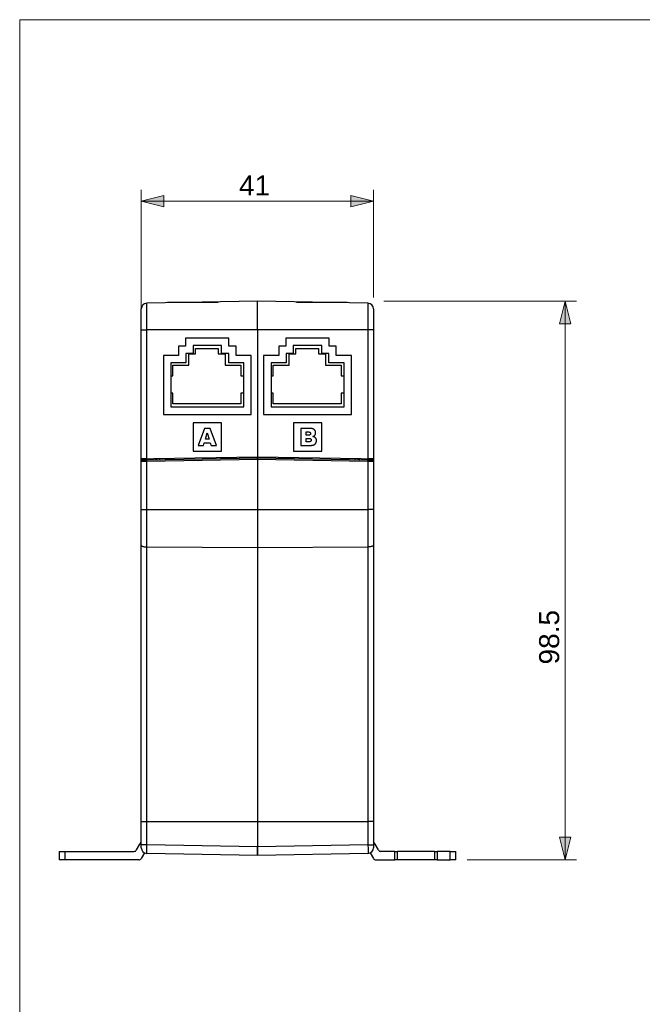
# Model space of a CAD drawing. Header units: inches. Extents: x 0 to 842, y 0 to 595.
# Tile 2 of 7: x 0 to 156, y 349 to 595. Entities that reach past the tile are written whole.
import ezdxf

# ---------------------------------------------------------------- set-up
doc = ezdxf.new("R2010")
doc.units = ezdxf.units.IN
doc.header["$MEASUREMENT"] = 0
doc.layers.add('Capa 1', color=7, linetype='Continuous')

# ---------------------------------------------------------------- blocks, each defined once
blk = doc.blocks.new('block 2')
at = {"layer": 'Capa 1', "lineweight": 0}
blk.add_lwpolyline([(0, 595.28), (841.89, 595.28), (841.89, 0), (0, 0), (0, 595.28)], dxfattribs=at)
at = {"layer": 'Capa 1', "color": 250, "lineweight": 25}
for points in [[(59.47, 524.85), (31.81, 524.37)], [(37, 524.68), (39.55, 524.68)], [(37, 524.68), (37, 524.46)], [(39.55, 524.68), (49.68, 524.68)], [(39.55, 524.68), (39.55, 524.5)], [(87.13, 524.37), (59.47, 524.85)], [(59.47, 517.76), (59.47, 517.98), (59.47, 518.21), (59.47, 518.43), (59.47, 518.65), (59.47, 518.87), (59.47, 519.09), (59.47, 519.31), (59.47, 519.52), (59.47, 519.74), (59.47, 519.95), (59.47, 520.16), (59.47, 520.37), (59.47, 520.58), (59.47, 520.78), (59.47, 520.98), (59.47, 521.18), (59.47, 521.37), (59.47, 521.56), (59.47, 521.75), (59.47, 521.93), (59.47, 522.1), (59.47, 522.28), (59.47, 522.45), (59.47, 522.61), (59.47, 522.77), (59.47, 522.93), (59.47, 523.08), (59.47, 523.22), (59.47, 523.36), (59.47, 523.5), (59.47, 523.62), (59.47, 523.75), (59.47, 523.86), (59.47, 523.97), (59.47, 524.08), (59.47, 524.17), (59.47, 524.27), (59.47, 524.35), (59.47, 524.43), (59.47, 524.5), (59.47, 524.57), (59.47, 524.63), (59.47, 524.68), (59.47, 524.72), (59.47, 524.76), (59.47, 524.79), (59.47, 524.82), (59.47, 524.83), (59.47, 524.84), (59.47, 524.85)], [(69.26, 524.68), (79.38, 524.68)], [(79.38, 524.68), (81.93, 524.68)], [(79.38, 524.68), (79.38, 524.5)], [(81.93, 524.68), (81.93, 524.46)], [(30.41, 517.76), (30.41, 522.95)], [(31.81, 517.76), (31.81, 517.97), (31.81, 518.18), (31.81, 518.38), (31.81, 518.59), (31.81, 518.79), (31.81, 519), (31.81, 519.2), (31.81, 519.4), (31.81, 519.6), (31.81, 519.8), (31.81, 520), (31.81, 520.19), (31.81, 520.38), (31.81, 520.57), (31.81, 520.76), (31.81, 520.94), (31.81, 521.12), (31.81, 521.3), (31.81, 521.47), (31.81, 521.64), (31.81, 521.81), (31.81, 521.97), (31.81, 522.13), (31.81, 522.28), (31.81, 522.43), (31.81, 522.58), (31.81, 522.72), (31.81, 522.85), (31.81, 522.98), (31.81, 523.1), (31.81, 523.22), (31.81, 523.34), (31.81, 523.45), (31.81, 523.55), (31.81, 523.65), (31.81, 523.74), (31.81, 523.82), (31.81, 523.9), (31.81, 523.98), (31.81, 524.04), (31.81, 524.1), (31.81, 524.16), (31.81, 524.21), (31.81, 524.25), (31.81, 524.28), (31.81, 524.31), (31.81, 524.34), (31.81, 524.35), (31.81, 524.36), (31.81, 524.37)], [(87.13, 524.37), (87.13, 524.36), (87.13, 524.35), (87.13, 524.34), (87.13, 524.31), (87.13, 524.28), (87.13, 524.25), (87.13, 524.21), (87.13, 524.16), (87.13, 524.1), (87.13, 524.04), (87.13, 523.98), (87.13, 523.9), (87.13, 523.82), (87.13, 523.74), (87.13, 523.65), (87.13, 523.55), (87.13, 523.45), (87.13, 523.34), (87.13, 523.22), (87.13, 523.1), (87.13, 522.98), (87.13, 522.85), (87.13, 522.72), (87.13, 522.58), (87.13, 522.43), (87.13, 522.28), (87.13, 522.13), (87.13, 521.97), (87.13, 521.81), (87.13, 521.64), (87.13, 521.47), (87.13, 521.3), (87.13, 521.12), (87.13, 520.94), (87.13, 520.76), (87.13, 520.57), (87.13, 520.38), (87.13, 520.19), (87.13, 520), (87.13, 519.8), (87.13, 519.6), (87.13, 519.4), (87.13, 519.2), (87.13, 519), (87.13, 518.8), (87.13, 518.59), (87.13, 518.38), (87.13, 518.18), (87.13, 517.97), (87.13, 517.76)], [(88.52, 522.95), (88.52, 517.76)], [(30.41, 485.45), (30.41, 517.76)], [(30.41, 517.76), (30.41, 517.76), (30.42, 517.76), (30.43, 517.76), (30.44, 517.76), (30.45, 517.76), (30.47, 517.76), (30.48, 517.76), (30.51, 517.76), (30.53, 517.76), (30.56, 517.76), (30.59, 517.76), (30.62, 517.76), (30.66, 517.76), (30.69, 517.76), (30.73, 517.76), (30.77, 517.76), (30.82, 517.76), (30.87, 517.76), (30.91, 517.76), (30.96, 517.76), (31.02, 517.76), (31.07, 517.76), (31.13, 517.76), (31.18, 517.76), (31.24, 517.76), (31.3, 517.76), (31.36, 517.76), (31.42, 517.76), (31.48, 517.76), (31.55, 517.76), (31.61, 517.76), (31.68, 517.76), (31.74, 517.76), (31.81, 517.76)], [(31.81, 485.45), (31.81, 517.76)], [(59.47, 517.76), (31.81, 517.76)], [(87.13, 517.76), (59.47, 517.76)], [(59.47, 517.76), (59.47, 485.9)], [(88.52, 517.76), (88.52, 517.76), (88.52, 517.76), (88.51, 517.76), (88.5, 517.76), (88.49, 517.76), (88.47, 517.76), (88.45, 517.76), (88.43, 517.76), (88.41, 517.76), (88.38, 517.76), (88.35, 517.76), (88.32, 517.76), (88.28, 517.76), (88.24, 517.76), (88.2, 517.76), (88.16, 517.76), (88.12, 517.76), (88.07, 517.76), (88.02, 517.76), (87.97, 517.76), (87.92, 517.76), (87.87, 517.76), (87.81, 517.76), (87.75, 517.76), (87.7, 517.76), (87.64, 517.76), (87.58, 517.76), (87.51, 517.76), (87.45, 517.76), (87.39, 517.76), (87.32, 517.76), (87.26, 517.76), (87.2, 517.76), (87.13, 517.76)], [(87.13, 517.76), (87.13, 485.45)], [(88.52, 517.76), (88.52, 485.45)], [(52.32, 515.64), (41.52, 515.64)], [(41.52, 515.64), (41.52, 513.62)], [(52.32, 513.62), (52.32, 515.64)], [(66.61, 515.64), (66.61, 513.62)], [(77.41, 515.64), (66.61, 515.64)], [(77.41, 513.62), (77.41, 515.64)], [(41.52, 513.62), (39.72, 513.62)], [(39.73, 513.62), (39.73, 511.31)], [(43.37, 513.79), (43.37, 511.78)], [(50.48, 513.79), (43.37, 513.79)], [(44.02, 511.74), (44.02, 513.08)], [(44.02, 513.08), (49.69, 513.08)], [(49.69, 513.08), (49.69, 511.74)], [(50.48, 511.78), (50.48, 513.79)], [(54.12, 513.62), (52.32, 513.62)], [(54.12, 511.31), (54.12, 513.62)], [(64.81, 513.62), (64.81, 511.31)], [(66.61, 513.62), (64.81, 513.62)], [(68.45, 513.79), (68.45, 511.78)], [(75.57, 513.79), (68.45, 513.79)], [(69.11, 511.74), (69.11, 513.08)], [(69.11, 513.08), (74.77, 513.08)], [(74.78, 513.08), (74.78, 511.74)], [(75.57, 511.78), (75.57, 513.79)], [(79.21, 513.62), (77.41, 513.62)], [(79.21, 511.31), (79.21, 513.62)], [(39.73, 511.31), (35.94, 511.31)], [(35.94, 511.31), (35.94, 496.59)], [(41.57, 511.78), (41.57, 509.47)], [(43.37, 511.78), (41.57, 511.78)], [(42.3, 508.9), (42.3, 511.74)], [(42.3, 511.74), (44.02, 511.74)], [(49.69, 511.74), (51.4, 511.74)], [(52.28, 511.78), (50.48, 511.78)], [(51.4, 511.74), (51.4, 508.9)], [(52.28, 509.47), (52.28, 511.78)], [(57.91, 511.31), (54.12, 511.31)], [(57.91, 496.59), (57.91, 511.31)], [(61.03, 511.31), (61.03, 496.59)], [(64.81, 511.31), (61.03, 511.31)], [(66.65, 511.78), (66.65, 509.47)], [(68.45, 511.78), (66.65, 511.78)], [(67.39, 508.9), (67.39, 511.74)], [(67.39, 511.74), (69.11, 511.74)], [(74.78, 511.74), (76.49, 511.74)], [(77.37, 511.78), (75.57, 511.78)], [(76.49, 511.74), (76.49, 508.9)], [(77.37, 509.47), (77.37, 511.78)], [(83, 511.31), (79.21, 511.31)], [(83, 496.59), (83, 511.31)], [(37.78, 509.47), (37.78, 498.43)], [(41.57, 509.47), (37.78, 509.47)], [(38.35, 506.18), (38.35, 508.9)], [(38.35, 508.9), (42.3, 508.9)], [(51.4, 508.9), (55.36, 508.9)], [(56.07, 509.47), (52.28, 509.47)], [(55.36, 508.9), (55.36, 506.18)], [(56.07, 498.43), (56.07, 509.47)], [(62.87, 509.47), (62.87, 498.43)], [(66.65, 509.47), (62.87, 509.47)], [(63.44, 506.18), (63.44, 508.9)], [(63.44, 508.9), (67.39, 508.9)], [(76.49, 508.9), (80.44, 508.9)], [(81.15, 509.47), (77.37, 509.47)], [(80.44, 508.9), (80.44, 506.18)], [(81.15, 498.43), (81.15, 509.47)], [(37.78, 506.18), (38.35, 506.18)], [(55.36, 506.18), (56.07, 506.18)], [(62.87, 506.18), (63.44, 506.18)], [(80.44, 506.18), (81.15, 506.18)], [(38.35, 501.92), (37.78, 501.92)], [(38.35, 499.2), (38.35, 501.92)], [(56.07, 501.92), (55.36, 501.92)], [(55.36, 501.92), (55.36, 499.19)], [(63.44, 501.92), (62.87, 501.92)], [(63.44, 499.2), (63.44, 501.92)], [(81.15, 501.92), (80.44, 501.92)], [(80.44, 501.92), (80.44, 499.19)], [(37.78, 498.43), (56.07, 498.43)], [(55.36, 499.2), (38.35, 499.2)], [(62.87, 498.43), (81.15, 498.43)], [(80.44, 499.2), (63.44, 499.2)], [(35.94, 496.59), (57.91, 496.59)], [(61.03, 496.59), (83, 496.59)], [(43.38, 494.46), (43.38, 487.38)], [(50.47, 494.46), (43.38, 494.46)], [(46.23, 493.04), (44.63, 488.79)], [(47.66, 493.04), (46.23, 493.04)], [(49.26, 488.79), (47.66, 493.04)], [(50.47, 487.38), (50.47, 494.46)], [(75.55, 494.46), (68.47, 494.46)], [(68.47, 494.46), (68.47, 487.38)], [(72.77, 493.04), (70.31, 493.04)], [(70.31, 493.04), (70.31, 488.79)], [(73.71, 492.74), (73.67, 492.77), (73.64, 492.8), (73.59, 492.83), (73.55, 492.86), (73.51, 492.89), (73.46, 492.91), (73.41, 492.93), (73.35, 492.95), (73.3, 492.97), (73.23, 492.99), (73.17, 493.01), (73.1, 493.02), (73.03, 493.03), (72.95, 493.04), (72.86, 493.04), (72.77, 493.04)], [(74.04, 491.99), (74.04, 492.04), (74.04, 492.09), (74.03, 492.14), (74.03, 492.18), (74.02, 492.23), (74.01, 492.27), (73.99, 492.32), (73.98, 492.36), (73.96, 492.4), (73.94, 492.44), (73.92, 492.48), (73.9, 492.52), (73.87, 492.56), (73.85, 492.59), (73.82, 492.63), (73.79, 492.67), (73.75, 492.7), (73.71, 492.74)], [(75.55, 487.38), (75.55, 494.46)], [(46.46, 490.41), (46.93, 491.94)], [(47.4, 490.41), (46.46, 490.41)], [(46.93, 491.94), (47.4, 490.41)], [(71.64, 492.18), (72.22, 492.18)], [(71.64, 491.38), (71.64, 492.18)], [(72.21, 491.38), (71.64, 491.38)], [(71.64, 490.57), (72.3, 490.57)], [(71.64, 489.71), (71.64, 490.57)], [(72.63, 491.48), (72.62, 491.47), (72.6, 491.46), (72.59, 491.45), (72.57, 491.44), (72.55, 491.43), (72.53, 491.42), (72.51, 491.41), (72.48, 491.41), (72.46, 491.4), (72.43, 491.4), (72.41, 491.39), (72.38, 491.39), (72.35, 491.38), (72.32, 491.38), (72.29, 491.38), (72.26, 491.38), (72.24, 491.38), (72.21, 491.38)], [(72.22, 492.18), (72.24, 492.18), (72.27, 492.18), (72.3, 492.18), (72.33, 492.18), (72.35, 492.18), (72.38, 492.17), (72.41, 492.17), (72.43, 492.16), (72.46, 492.16), (72.48, 492.15), (72.51, 492.15), (72.53, 492.14), (72.55, 492.13), (72.57, 492.12), (72.59, 492.11), (72.6, 492.1), (72.62, 492.09), (72.63, 492.08)], [(72.3, 490.57), (72.33, 490.57), (72.37, 490.57), (72.4, 490.56), (72.43, 490.56), (72.46, 490.56), (72.5, 490.56), (72.53, 490.55), (72.56, 490.55), (72.59, 490.54), (72.61, 490.53), (72.64, 490.52), (72.66, 490.52), (72.69, 490.51), (72.71, 490.5), (72.73, 490.49), (72.75, 490.48), (72.77, 490.46), (72.78, 490.45)], [(72.63, 492.08), (72.65, 492.06), (72.66, 492.05), (72.68, 492.03), (72.69, 492.02), (72.7, 492), (72.71, 491.98), (72.72, 491.96), (72.73, 491.94), (72.74, 491.92), (72.74, 491.89), (72.75, 491.87), (72.75, 491.85), (72.75, 491.82), (72.76, 491.79)], [(72.76, 491.79), (72.75, 491.76), (72.75, 491.73), (72.75, 491.7), (72.74, 491.67), (72.74, 491.65), (72.73, 491.62), (72.72, 491.6), (72.71, 491.58), (72.7, 491.56), (72.69, 491.54), (72.68, 491.53), (72.66, 491.51), (72.65, 491.5), (72.63, 491.48)], [(72.78, 490.45), (72.8, 490.43), (72.82, 490.42), (72.84, 490.4), (72.85, 490.38), (72.87, 490.36), (72.88, 490.34), (72.89, 490.32), (72.9, 490.3), (72.9, 490.28), (72.91, 490.25), (72.92, 490.23), (72.92, 490.21), (72.92, 490.18), (72.92, 490.15)], [(72.92, 490.15), (72.92, 490.12), (72.92, 490.09), (72.92, 490.06), (72.91, 490.03), (72.9, 490.01), (72.9, 489.98), (72.89, 489.96), (72.88, 489.94), (72.86, 489.92), (72.85, 489.9), (72.84, 489.88), (72.82, 489.86), (72.8, 489.84), (72.78, 489.82)], [(73.35, 491.05), (73.39, 491.07), (73.42, 491.08), (73.45, 491.09), (73.48, 491.11), (73.51, 491.12), (73.54, 491.13), (73.56, 491.15), (73.59, 491.16), (73.62, 491.18), (73.64, 491.19), (73.66, 491.21), (73.68, 491.22), (73.71, 491.24), (73.73, 491.26), (73.75, 491.28), (73.77, 491.3), (73.79, 491.32), (73.81, 491.34)], [(74.02, 490.67), (74, 490.71), (73.96, 490.74), (73.93, 490.77), (73.9, 490.8), (73.86, 490.83), (73.82, 490.86), (73.77, 490.89), (73.73, 490.91), (73.68, 490.94), (73.62, 490.97), (73.56, 490.99), (73.5, 491.01), (73.43, 491.03), (73.35, 491.05)], [(73.81, 491.34), (73.84, 491.38), (73.87, 491.42), (73.9, 491.46), (73.92, 491.5), (73.95, 491.54), (73.97, 491.59), (73.98, 491.63), (74, 491.68), (74.01, 491.72), (74.02, 491.77), (74.03, 491.82), (74.04, 491.87), (74.04, 491.93), (74.04, 491.99)], [(74.24, 490), (74.24, 490.06), (74.24, 490.13), (74.23, 490.18), (74.22, 490.24), (74.21, 490.29), (74.2, 490.34), (74.18, 490.39), (74.16, 490.43), (74.15, 490.48), (74.13, 490.52), (74.1, 490.56), (74.08, 490.6), (74.05, 490.64), (74.02, 490.67)], [(74.09, 489.41), (74.11, 489.45), (74.13, 489.49), (74.15, 489.54), (74.17, 489.58), (74.19, 489.63), (74.2, 489.68), (74.21, 489.73), (74.22, 489.78), (74.23, 489.84), (74.24, 489.89), (74.24, 489.95), (74.24, 490)], [(44.63, 488.79), (45.97, 488.79)], [(45.97, 488.79), (46.17, 489.49)], [(46.17, 489.49), (47.67, 489.49)], [(47.67, 489.49), (47.88, 488.79)], [(47.88, 488.79), (49.26, 488.79)], [(70.31, 488.79), (72.58, 488.79)], [(72.31, 489.71), (71.64, 489.71)], [(72.78, 489.82), (72.77, 489.81), (72.75, 489.8), (72.73, 489.79), (72.71, 489.78), (72.69, 489.77), (72.67, 489.76), (72.64, 489.75), (72.62, 489.74), (72.59, 489.73), (72.56, 489.73), (72.53, 489.72), (72.5, 489.72), (72.47, 489.71), (72.43, 489.71), (72.4, 489.71), (72.37, 489.71), (72.34, 489.71), (72.31, 489.71)], [(72.58, 488.79), (72.59, 488.79), (72.61, 488.79), (72.62, 488.79), (72.64, 488.79), (72.65, 488.79), (72.67, 488.79), (72.68, 488.8), (72.7, 488.8), (72.71, 488.8), (72.73, 488.8), (72.74, 488.8), (72.76, 488.8), (72.78, 488.8), (72.79, 488.8), (72.81, 488.81), (72.83, 488.81), (72.85, 488.81), (72.87, 488.81), (72.9, 488.82), (72.92, 488.82), (72.95, 488.82), (72.97, 488.82), (73, 488.83), (73.03, 488.83), (73.06, 488.84), (73.1, 488.84), (73.13, 488.84), (73.17, 488.85)], [(73.17, 488.85), (73.21, 488.86), (73.25, 488.86), (73.28, 488.87), (73.31, 488.87), (73.34, 488.88), (73.37, 488.89), (73.4, 488.89), (73.43, 488.9), (73.45, 488.9), (73.48, 488.91), (73.5, 488.92), (73.53, 488.93), (73.55, 488.94), (73.57, 488.94), (73.6, 488.95), (73.62, 488.97), (73.64, 488.98), (73.67, 488.99)], [(73.67, 488.99), (73.71, 489.01), (73.75, 489.04), (73.79, 489.07), (73.83, 489.1), (73.87, 489.13), (73.9, 489.17), (73.94, 489.2), (73.97, 489.24), (74, 489.28), (74.03, 489.32), (74.06, 489.36), (74.09, 489.41)], [(31.81, 485.45), (30.41, 485.45)], [(30.41, 484.76), (30.41, 485.45)], [(30.41, 485.45), (30.41, 484.76)], [(30.76, 485.11), (30.76, 485.13), (30.76, 485.2), (30.76, 485.29), (30.76, 485.41), (30.76, 485.45)], [(31.81, 485.13), (30.76, 485.11)], [(30.76, 485.11), (31.56, 485.12)], [(31.56, 485.12), (31.81, 485.13)], [(31.81, 484.77), (31.8, 484.87), (31.8, 484.95), (31.8, 485.02), (31.8, 485.08), (31.8, 485.12), (31.81, 485.13)], [(59.47, 485.61), (31.81, 485.13)], [(31.81, 485.45), (33.53, 485.45)], [(59.47, 485.26), (31.81, 484.77)], [(59.47, 485.9), (33.53, 485.45)], [(33.96, 485.45), (33.96, 485.45), (33.96, 485.33), (33.97, 485.24), (33.97, 485.18), (33.98, 485.17)], [(34.26, 485.46), (34.26, 485.17)], [(35, 485.47), (35, 485.18)], [(43.38, 487.38), (50.47, 487.38)], [(85.41, 485.45), (59.47, 485.9)], [(59.47, 485.9), (59.47, 485.61)], [(59.47, 485.9), (59.47, 485.61)], [(59.47, 485.6), (59.47, 485.61)], [(87.13, 485.13), (59.47, 485.61)], [(59.47, 485.61), (59.47, 485.26)], [(59.47, 485.56), (59.47, 485.6)], [(59.47, 485.51), (59.47, 485.56)], [(59.47, 485.43), (59.47, 485.51)], [(59.47, 485.35), (59.47, 485.43)], [(59.47, 485.26), (59.47, 485.35)], [(59.47, 485.26), (59.47, 472.76)], [(87.13, 484.77), (59.47, 485.26)], [(59.47, 485.26), (59.47, 472.76)], [(68.47, 487.38), (75.55, 487.38)], [(83.93, 485.18), (83.93, 485.47)], [(84.68, 485.17), (84.68, 485.46)], [(84.96, 485.17), (84.96, 485.18), (84.97, 485.24), (84.97, 485.33), (84.98, 485.45), (84.98, 485.45)], [(85.41, 485.45), (87.13, 485.45)], [(88.52, 485.45), (87.13, 485.45)], [(88.18, 485.11), (87.13, 485.13)], [(87.13, 485.13), (87.37, 485.12)], [(87.13, 484.77), (87.13, 484.87), (87.13, 484.95), (87.13, 485.02), (87.13, 485.08), (87.13, 485.12), (87.13, 485.13)], [(87.37, 485.12), (88.18, 485.11)], [(88.18, 485.45), (88.18, 485.37), (88.18, 485.27), (88.18, 485.18), (88.18, 485.13), (88.18, 485.11)], [(88.52, 485.45), (88.52, 484.76)], [(31.81, 484.77), (31.65, 484.77), (31.5, 484.77), (31.37, 484.77), (31.25, 484.77), (31.13, 484.77), (31.03, 484.76), (30.94, 484.76), (30.86, 484.76), (30.79, 484.76), (30.73, 484.76), (30.67, 484.76), (30.62, 484.76), (30.58, 484.76), (30.55, 484.76), (30.51, 484.76), (30.49, 484.76), (30.47, 484.76), (30.45, 484.76), (30.43, 484.76), (30.42, 484.76), (30.42, 484.76), (30.41, 484.76)], [(30.41, 472.76), (30.41, 484.76)], [(31.81, 472.76), (31.81, 484.77)], [(88.52, 484.76), (88.5, 484.76), (88.45, 484.76), (88.37, 484.76), (88.27, 484.76), (88.16, 484.76), (88.03, 484.76), (87.9, 484.76), (87.77, 484.77), (87.63, 484.77), (87.48, 484.77), (87.31, 484.77), (87.13, 484.77)], [(87.13, 484.77), (87.13, 472.76)], [(88.52, 484.76), (88.52, 472.76)], [(30.41, 463.89), (30.41, 472.76)], [(30.41, 472.76), (30.43, 472.76), (30.48, 472.76), (30.56, 472.76), (30.68, 472.76), (30.82, 472.76), (30.98, 472.76), (31.17, 472.76), (31.37, 472.76), (31.59, 472.76), (31.81, 472.76)], [(31.81, 472.76), (59.47, 472.76)], [(31.81, 463.42), (31.81, 464.93), (31.81, 466.46), (31.81, 468.02), (31.81, 469.59), (31.81, 471.17), (31.81, 472.76)], [(59.47, 472.76), (59.47, 471.14)], [(59.47, 472.76), (87.13, 472.76)], [(59.47, 472.76), (59.47, 471.14)], [(88.52, 472.76), (88.51, 472.76), (88.46, 472.76), (88.37, 472.76), (88.26, 472.76), (88.12, 472.76), (87.95, 472.76), (87.76, 472.76), (87.56, 472.76), (87.35, 472.76), (87.13, 472.76)], [(87.13, 472.76), (87.13, 471.17), (87.13, 469.59), (87.13, 468.02), (87.13, 466.46), (87.13, 464.93), (87.13, 463.42)], [(88.52, 472.76), (88.52, 463.89)], [(59.47, 471.14), (59.47, 469.54)], [(59.47, 471.14), (59.47, 469.54)], [(59.47, 469.54), (59.47, 467.94)], [(59.47, 469.54), (59.47, 467.94)], [(59.47, 467.94), (59.47, 466.35)], [(59.47, 467.94), (59.47, 466.35)], [(59.47, 466.35), (59.47, 464.79)], [(59.47, 466.35), (59.47, 464.79)], [(30.41, 418.92), (30.41, 463.89)], [(30.41, 463.89), (30.43, 463.82), (30.48, 463.75), (30.56, 463.68), (30.68, 463.61), (30.82, 463.56), (30.98, 463.51), (31.17, 463.47), (31.37, 463.44), (31.59, 463.42), (31.81, 463.42)], [(31.81, 463.42), (59.47, 463.25)], [(31.81, 394.81), (31.81, 403.55), (31.81, 412.28), (31.81, 420.97), (31.81, 429.62), (31.81, 438.2), (31.81, 446.71), (31.81, 455.12), (31.81, 463.42)], [(59.47, 464.79), (59.47, 463.25)], [(59.47, 464.79), (59.47, 463.25)], [(59.47, 463.25), (87.13, 463.42)], [(59.47, 463.25), (59.47, 394.81)], [(59.47, 463.25), (59.47, 394.81)], [(88.52, 463.89), (88.51, 463.82), (88.46, 463.75), (88.37, 463.68), (88.26, 463.61), (88.12, 463.56), (87.95, 463.51), (87.76, 463.47), (87.56, 463.44), (87.35, 463.42), (87.13, 463.42)], [(87.13, 463.42), (87.13, 455.12), (87.13, 446.71), (87.13, 438.2), (87.13, 429.62), (87.13, 420.97), (87.13, 412.28), (87.13, 403.55), (87.13, 394.81)], [(88.52, 463.89), (88.52, 418.92)], [(30.41, 416.96), (30.41, 418.92)], [(88.52, 418.92), (88.52, 416.96)], [(30.41, 394.81), (30.41, 416.96)], [(88.52, 416.96), (88.52, 394.81)], [(30.41, 388.91), (30.41, 394.81)], [(30.41, 394.81), (30.43, 394.81), (30.48, 394.81), (30.56, 394.81), (30.68, 394.81), (30.82, 394.81), (30.98, 394.81), (31.17, 394.81), (31.37, 394.81), (31.59, 394.81), (31.81, 394.81)], [(31.81, 394.81), (59.47, 394.81)], [(31.81, 388.91), (31.81, 394.81)], [(59.47, 394.81), (59.47, 388.43)], [(59.47, 394.81), (62.16, 394.81)], [(59.47, 394.81), (59.47, 388.43)], [(62.16, 394.81), (87.13, 394.81)], [(88.52, 394.81), (88.51, 394.81), (88.46, 394.81), (88.37, 394.81), (88.26, 394.81), (88.12, 394.81), (87.95, 394.81), (87.76, 394.81), (87.56, 394.81), (87.35, 394.81), (87.13, 394.81)], [(87.13, 394.81), (87.13, 388.91)], [(88.52, 394.81), (88.52, 388.91)], [(29.2, 387.65), (30.05, 389.12)], [(30.05, 389.12), (30.41, 389.75)], [(88.89, 389.12), (88.52, 389.75)], [(89.74, 387.65), (88.89, 389.12)], [(9.86, 387.3), (11.28, 387.3)], [(9.86, 387.3), (9.86, 385.17)], [(11.28, 387.3), (28.59, 387.3)], [(11.28, 387.3), (11.28, 385.17)], [(30.41, 388.21), (30.41, 388.91)], [(31.81, 388.91), (31.59, 388.91), (31.37, 388.91), (31.17, 388.91), (30.99, 388.91), (30.82, 388.91), (30.68, 388.91), (30.56, 388.91), (30.48, 388.91), (30.43, 388.91), (30.41, 388.91)], [(30.41, 388.21), (30.41, 388.21)], [(31.23, 386.92), (30.43, 385.53)], [(31.81, 386.79), (31.8, 386.81), (31.8, 386.89), (31.8, 387.02), (31.8, 387.19), (31.8, 387.41), (31.8, 387.66), (31.8, 387.95), (31.8, 388.26), (31.8, 388.58), (31.81, 388.91)], [(59.47, 388.43), (31.81, 388.91)], [(59.47, 386.31), (31.81, 386.79)], [(87.13, 388.91), (59.47, 388.43)], [(59.47, 388.15), (59.47, 388.43)], [(59.47, 388.43), (59.47, 388.09)], [(59.47, 388.09), (59.47, 388.15)], [(59.47, 387.77), (59.47, 388.09)], [(59.47, 388.09), (59.47, 386.31)], [(59.47, 387.47), (59.47, 387.77)], [(59.47, 387.18), (59.47, 387.47)], [(59.47, 386.93), (59.47, 387.18)], [(59.47, 386.71), (59.47, 386.93)], [(87.13, 386.79), (59.47, 386.31)], [(59.47, 386.54), (59.47, 386.71)], [(87.13, 388.91), (87.35, 388.91), (87.56, 388.91), (87.76, 388.91), (87.95, 388.91), (88.12, 388.91), (88.26, 388.91), (88.37, 388.91), (88.46, 388.91), (88.51, 388.91), (88.52, 388.91)], [(87.13, 388.91), (87.13, 388.58), (87.14, 388.26), (87.14, 387.95), (87.14, 387.66), (87.14, 387.41), (87.14, 387.19), (87.14, 387.02), (87.14, 386.89), (87.13, 386.81), (87.13, 386.79)], [(87.7, 386.92), (88.51, 385.53)], [(88.52, 388.91), (88.52, 388.21)], [(88.52, 388.21), (88.52, 388.21)], [(93.84, 387.3), (90.35, 387.3)], [(93.84, 387.3), (94.55, 387.3)], [(93.84, 385.17), (93.84, 387.3)], [(103.76, 387.3), (94.55, 387.3)], [(94.55, 385.17), (94.55, 387.3)], [(103.76, 387.3), (103.76, 385.17)], [(103.76, 387.3), (104.47, 387.3)], [(107.66, 387.3), (104.47, 387.3)], [(104.47, 387.3), (104.47, 385.17)], [(107.66, 387.3), (109.07, 387.3)], [(107.66, 385.17), (107.66, 387.3)], [(109.07, 385.17), (109.07, 387.3)], [(11.28, 385.17), (9.86, 385.17)], [(29.81, 385.17), (11.28, 385.17)], [(59.47, 386.41), (59.47, 386.54)], [(59.47, 386.33), (59.47, 386.41)], [(59.47, 386.31), (59.47, 386.33)], [(89.12, 385.17), (93.84, 385.17)], [(94.55, 385.17), (93.84, 385.17)], [(103.76, 385.17), (94.55, 385.17)], [(104.47, 385.17), (103.76, 385.17)], [(104.47, 385.17), (107.66, 385.17)], [(109.07, 385.17), (107.66, 385.17)]]:
    blk.add_lwpolyline(points, dxfattribs=at)
for points in [[(31.81, 524.37), (31.03, 524.35), (30.41, 523.72), (30.41, 522.95)], [(88.52, 522.95), (88.52, 523.72), (87.9, 524.35), (87.13, 524.37)], [(30.76, 485.11), (30.57, 485.11), (30.41, 484.95), (30.41, 484.76)], [(30.59, 485.06), (30.57, 485.05), (30.56, 485.05), (30.55, 485.04)], [(30.64, 485.09), (30.62, 485.08), (30.6, 485.07), (30.59, 485.06)], [(30.67, 485.1), (30.66, 485.09), (30.65, 485.09), (30.64, 485.09)], [(30.76, 485.11), (30.73, 485.11), (30.7, 485.1), (30.67, 485.1)], [(88.27, 485.1), (88.24, 485.1), (88.21, 485.11), (88.18, 485.11)], [(88.52, 484.76), (88.52, 484.95), (88.37, 485.11), (88.18, 485.11)], [(88.3, 485.09), (88.29, 485.09), (88.28, 485.09), (88.27, 485.1)], [(88.35, 485.06), (88.33, 485.07), (88.32, 485.08), (88.3, 485.08)], [(88.39, 485.04), (88.37, 485.04), (88.36, 485.05), (88.35, 485.06)], [(30.42, 484.85), (30.42, 484.82), (30.41, 484.79), (30.41, 484.76)], [(30.44, 484.88), (30.43, 484.87), (30.43, 484.86), (30.42, 484.85)], [(30.46, 484.93), (30.45, 484.92), (30.44, 484.9), (30.44, 484.88)], [(30.48, 484.97), (30.48, 484.96), (30.47, 484.95), (30.46, 484.93)], [(30.51, 485), (30.5, 484.99), (30.49, 484.98), (30.48, 484.97)], [(30.55, 485.04), (30.54, 485.03), (30.53, 485.02), (30.51, 485)], [(88.42, 485), (88.41, 485.02), (88.4, 485.03), (88.39, 485.04)], [(88.45, 484.97), (88.44, 484.98), (88.43, 484.99), (88.42, 485)], [(88.48, 484.93), (88.47, 484.94), (88.46, 484.95), (88.45, 484.97)], [(88.5, 484.88), (88.49, 484.9), (88.49, 484.91), (88.48, 484.93)], [(88.51, 484.85), (88.51, 484.86), (88.5, 484.87), (88.5, 484.88)], [(88.52, 484.76), (88.52, 484.79), (88.52, 484.82), (88.51, 484.85)], [(28.59, 387.3), (28.84, 387.3), (29.07, 387.43), (29.2, 387.65)], [(30.41, 388.21), (30.41, 387.43), (31.03, 386.8), (31.81, 386.79)], [(87.13, 386.79), (87.9, 386.8), (88.52, 387.43), (88.52, 388.21)], [(89.74, 387.65), (89.86, 387.43), (90.1, 387.3), (90.35, 387.3)], [(29.81, 385.17), (30.07, 385.17), (30.3, 385.31), (30.43, 385.53)], [(88.51, 385.53), (88.63, 385.31), (88.87, 385.17), (89.12, 385.17)]]:
    blk.add_open_spline(points, degree=3, dxfattribs=at)
blk = doc.blocks.new('block 3')
at = {"layer": 'Capa 1', "lineweight": 0}
blk.add_lwpolyline([(0, 595.28), (841.89, 595.28), (841.89, 0), (0, 0), (0, 595.28)], dxfattribs=at)
blk = doc.blocks.new('block 4')
at = {"layer": 'Capa 1', "lineweight": 0}
blk.add_lwpolyline([(0, 595.28), (841.89, 595.28), (841.89, 0), (0, 0), (0, 595.28)], dxfattribs=at)
blk = doc.blocks.new('block 5')
at = {"layer": 'Capa 1'}
h = blk.add_hatch(color=250, dxfattribs=at)
h.dxf.hatch_style = 2
h.paths.add_polyline_path([(136.44, 524.85), (137.86, 519.18), (135.02, 519.18)])
h = blk.add_hatch(color=250, dxfattribs=at)
h.dxf.hatch_style = 2
h.paths.add_polyline_path([(136.44, 385.17), (135.02, 390.84), (137.86, 390.84)])
at = {"layer": 'Capa 1', "lineweight": 0}
for points in [[(0, 595.28), (841.89, 595.28), (841.89, 0), (0, 0), (0, 595.28)], [(136.44, 524.85), (137.86, 519.18), (135.02, 519.18), (136.44, 524.85)], [(136.44, 524.85), (137.86, 519.18), (135.02, 519.18), (136.44, 524.85)], [(136.44, 385.17), (135.02, 390.84), (137.86, 390.84), (136.44, 385.17)], [(136.44, 385.17), (135.02, 390.84), (137.86, 390.84), (136.44, 385.17)]]:
    blk.add_lwpolyline(points, dxfattribs=at)
blk = doc.blocks.new('block 6')
at = {"layer": 'Capa 1'}
h = blk.add_hatch(color=250, dxfattribs=at)
h.dxf.hatch_style = 2
h.paths.add_polyline_path([(30.41, 549.93), (36.08, 551.34), (36.08, 548.51)])
h = blk.add_hatch(color=250, dxfattribs=at)
h.dxf.hatch_style = 2
h.paths.add_polyline_path([(88.52, 549.93), (82.85, 548.51), (82.85, 551.34)])
at = {"layer": 'Capa 1', "lineweight": 0}
for points in [[(0, 595.28), (841.89, 595.28), (841.89, 0), (0, 0), (0, 595.28)], [(30.41, 549.93), (36.08, 551.34), (36.08, 548.51), (30.41, 549.93)], [(30.41, 549.93), (36.08, 551.34), (36.08, 548.51), (30.41, 549.93)], [(88.52, 549.93), (82.85, 548.51), (82.85, 551.34), (88.52, 549.93)], [(88.52, 549.93), (82.85, 548.51), (82.85, 551.34), (88.52, 549.93)]]:
    blk.add_lwpolyline(points, dxfattribs=at)
blk = doc.blocks.new('block 7')
at = {"layer": 'Capa 1', "lineweight": 0}
blk.add_lwpolyline([(0, 595.28), (841.89, 595.28), (841.89, 0), (0, 0), (0, 595.28)], dxfattribs=at)
blk = doc.blocks.new('block 8')
at = {"layer": 'Capa 1', "lineweight": 0}
blk.add_lwpolyline([(0, 595.28), (841.89, 595.28), (841.89, 0), (0, 0), (0, 595.28)], dxfattribs=at)
blk = doc.blocks.new('block 9')
at = {"layer": 'Capa 1', "lineweight": 0}
blk.add_lwpolyline([(0, 595.28), (841.89, 595.28), (841.89, 0), (0, 0), (0, 595.28)], dxfattribs=at)
at = {"layer": 'Capa 1', "color": 250, "lineweight": 9}
for points in [[(30.41, 523.12), (30.41, 552.76)], [(88.52, 525.78), (88.52, 552.76)], [(30.41, 549.93), (59.47, 549.93)], [(88.52, 549.93), (59.47, 549.93)], [(91.09, 524.85), (139.27, 524.85)], [(136.44, 524.85), (136.44, 455.01)], [(136.44, 385.17), (136.44, 455.01)], [(111.91, 385.17), (139.27, 385.17)]]:
    blk.add_lwpolyline(points, dxfattribs=at)

msp = doc.modelspace()

# ---------------------------------------------------------------- block references
at = {"layer": 'Capa 1'}
for name in ['block 2', 'block 3', 'block 4', 'block 5', 'block 6', 'block 7', 'block 8', 'block 9']:
    msp.add_blockref(name, (0, 0), dxfattribs=at)

# ---------------------------------------------------------------- texts
at = {"layer": 'Capa 1', "color": 250, "insert": (54.88, 551.34), "char_height": 5.0117, "attachment_point": 7}
msp.add_mtext('\\fArial|b0|i0|c0|p34;\\W1;41', dxfattribs=at)
at = {"layer": 'Capa 1', "color": 250, "insert": (135.02, 434.04), "char_height": 5.0117, "attachment_point": 7, "rotation": 90}
msp.add_mtext('\\fArial|b0|i0|c0|p34;\\W1;98.5', dxfattribs=at)

doc.saveas('drawing.dxf')
